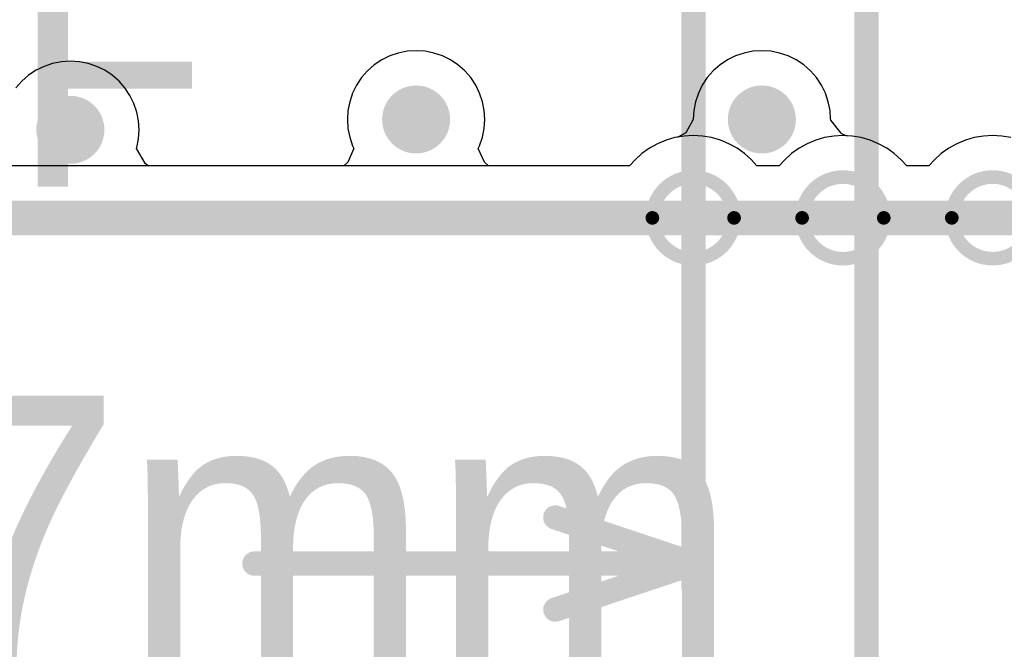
# Model space of a CAD drawing. Header units: millimetres. Extents: x 0 to 154, y -22 to 67.
# Tile 6 of 116: x 9.02 to 16.25, y -3.17 to 1.46. Entities that reach past the tile are written whole.
import ezdxf

# ---------------------------------------------------------------- set-up
doc = ezdxf.new("R2010")
doc.units = ezdxf.units.MM
for name, color, linetype in [('BottomLayer', 5, 'Continuous'), ('KeepOutLayer', 6, 'Continuous'), ('Mechanical1', 6, 'Continuous'), ('Mechanical3', 76, 'Continuous'), ('MidLayer1', 16, 'Continuous'), ('MidLayer2', 76, 'Continuous'), ('MultiLayer', 9, 'Continuous'), ('TopLayer', 1, 'Continuous'), ('TopOverlay', 2, 'Continuous'), ('ViaHoleLayer', 16, 'Continuous')]:
    doc.layers.add(name, color=color, linetype=linetype)

msp = doc.modelspace()

# ---------------------------------------------------------------- linework, layer by layer
at = {"layer": 'BottomLayer'}
for p, q in [((13.8328, 0.5898), (13.7676, 0.571)), ((13.8997, 0.6011), (13.8328, 0.5898)), ((13.9674, 0.6049), (13.8997, 0.6011)), ((14.0352, 0.6011), (13.9674, 0.6049)), ((14.1021, 0.5898), (14.0352, 0.6011)), ((14.1672, 0.571), (14.1021, 0.5898)), ((14.9326, 0.5898), (14.8675, 0.571)), ((14.9995, 0.6011), (14.9326, 0.5898)), ((15.0673, 0.6049), (14.9995, 0.6011)), ((15.135, 0.6011), (15.0673, 0.6049)), ((15.2019, 0.5898), (15.135, 0.6011)), ((15.2671, 0.571), (15.2019, 0.5898)), ((16.0325, 0.5898), (15.9673, 0.571)), ((16.0993, 0.6011), (16.0325, 0.5898)), ((16.1671, 0.6049), (16.0993, 0.6011)), ((16.2348, 0.6011), (16.1671, 0.6049)), ((16.3017, 0.5898), (16.2348, 0.6011)), ((13.6456, 0.5122), (13.5903, 0.473)), ((13.705, 0.545), (13.6456, 0.5122)), ((13.7676, 0.571), (13.705, 0.545)), ((14.2299, 0.545), (14.1672, 0.571)), ((14.2893, 0.5122), (14.2299, 0.545)), ((14.3446, 0.473), (14.2893, 0.5122)), ((14.7454, 0.5122), (14.6901, 0.473)), ((14.8048, 0.545), (14.7454, 0.5122)), ((14.8675, 0.571), (14.8048, 0.545)), ((15.3297, 0.545), (15.2671, 0.571)), ((15.3891, 0.5122), (15.3297, 0.545)), ((15.4444, 0.473), (15.3891, 0.5122)), ((15.8452, 0.5122), (15.7899, 0.473)), ((15.9046, 0.545), (15.8452, 0.5122)), ((15.9673, 0.571), (15.9046, 0.545)), ((13.5903, 0.473), (13.5397, 0.4277)), ((14.3952, 0.4277), (14.3446, 0.473)), ((14.6901, 0.473), (14.6395, 0.4277)), ((15.495, 0.4277), (15.4444, 0.473)), ((15.7899, 0.473), (15.7393, 0.4277)), ((13.499, 0.3822), (1.016, 0.3822)), ((13.5397, 0.4277), (13.499, 0.3822)), ((14.4359, 0.3822), (14.3952, 0.4277)), ((14.5988, 0.3822), (14.4359, 0.3822)), ((14.6395, 0.4277), (14.5988, 0.3822)), ((15.5357, 0.3822), (15.495, 0.4277)), ((15.6986, 0.3822), (15.5357, 0.3822)), ((15.7393, 0.4277), (15.6986, 0.3822))]:
    msp.add_line(p, q, dxfattribs=at)
at = {"layer": 'BottomLayer', "const_width": 0.25}
for points in [[(11.8067, 0.7232, 1), (12.0566, 0.7232, 1)], [(14.3467, 0.7232, 1), (14.5966, 0.7232, 1)], [(9.2667, 0.647, 1), (9.5166, 0.647, 1)]]:
    msp.add_lwpolyline(points, format="xyb", close=True, dxfattribs=at)
at = {"layer": 'KeepOutLayer'}
for points, const_width in [([(14.2674, 0, 1), (13.6674, 0, 1)], 0.1), ([(15.3673, 0, 1), (14.7673, 0, 1)], 0.1), ([(16.4671, 0, 1), (15.8671, 0, 1)], 0.1), ([(13.6424, 0, 1), (13.6924, 0, 1)], 0.05), ([(14.2424, 0, 1), (14.2924, 0, 1)], 0.05), ([(14.7423, 0, 1), (14.7923, 0, 1)], 0.05), ([(15.3423, 0, 1), (15.3923, 0, 1)], 0.05), ([(15.8421, 0, 1), (15.8921, 0, 1)], 0.05)]:
    msp.add_lwpolyline(points, format="xyb", close=True, dxfattribs=dict(at, const_width=const_width))
at = {"layer": 'KeepOutLayer', "const_width": 0.254}
msp.add_lwpolyline([(1.016, 0), (97.409, 0)], dxfattribs=at)
at = {"layer": 'Mechanical1', "const_width": 0.254}
msp.add_lwpolyline([(1.016, 0), (82.099, 0)], dxfattribs=at)
at = {"layer": 'Mechanical3', "const_width": 0.1778}
for points in [[(15.24, -5.2578), (15.24, 54.0258)], [(13.97, -2.7178), (13.97, 5.7658)], [(12.954, -2.2013), (13.97, -2.54)], [(10.7433, -2.54), (13.97, -2.54)], [(12.954, -2.8787), (13.97, -2.54)]]:
    msp.add_lwpolyline(points, dxfattribs=at)
at = {"layer": 'Mechanical3', "const_width": 0.0889}
for points in [[(12.9095, -2.2013, 1), (12.9985, -2.2013, 1)], [(10.6988, -2.54, 1), (10.7877, -2.54, 1)], [(13.9255, -2.54, 1), (14.0145, -2.54, 1)], [(13.9255, -2.54, 1), (14.0145, -2.54, 1)], [(13.9255, -2.54, 1), (14.0145, -2.54, 1)], [(13.9255, -2.7178, 1), (14.0145, -2.7178, 1)], [(12.9095, -2.8787, 1), (12.9985, -2.8787, 1)]]:
    msp.add_lwpolyline(points, format="xyb", close=True, dxfattribs=at)
at = {"layer": 'MidLayer1'}
for p, q in [((13.8328, 0.5898), (13.7676, 0.571)), ((13.8997, 0.6011), (13.8328, 0.5898)), ((13.9674, 0.6049), (13.8997, 0.6011)), ((14.0352, 0.6011), (13.9674, 0.6049)), ((14.1021, 0.5898), (14.0352, 0.6011)), ((14.1672, 0.571), (14.1021, 0.5898)), ((14.9326, 0.5898), (14.8675, 0.571)), ((14.9995, 0.6011), (14.9326, 0.5898)), ((15.0673, 0.6049), (14.9995, 0.6011)), ((15.135, 0.6011), (15.0673, 0.6049)), ((15.2019, 0.5898), (15.135, 0.6011)), ((15.2671, 0.571), (15.2019, 0.5898)), ((16.0325, 0.5898), (15.9673, 0.571)), ((16.0993, 0.6011), (16.0325, 0.5898)), ((16.1671, 0.6049), (16.0993, 0.6011)), ((16.2348, 0.6011), (16.1671, 0.6049)), ((16.3017, 0.5898), (16.2348, 0.6011)), ((13.6456, 0.5122), (13.5903, 0.473)), ((13.705, 0.545), (13.6456, 0.5122)), ((13.7676, 0.571), (13.705, 0.545)), ((14.2299, 0.545), (14.1672, 0.571)), ((14.2893, 0.5122), (14.2299, 0.545)), ((14.3446, 0.473), (14.2893, 0.5122)), ((14.7454, 0.5122), (14.6901, 0.473)), ((14.8048, 0.545), (14.7454, 0.5122)), ((14.8675, 0.571), (14.8048, 0.545)), ((15.3297, 0.545), (15.2671, 0.571)), ((15.3891, 0.5122), (15.3297, 0.545)), ((15.4444, 0.473), (15.3891, 0.5122)), ((15.8452, 0.5122), (15.7899, 0.473)), ((15.9046, 0.545), (15.8452, 0.5122)), ((15.9673, 0.571), (15.9046, 0.545)), ((13.5903, 0.473), (13.5397, 0.4277)), ((14.3952, 0.4277), (14.3446, 0.473)), ((14.6901, 0.473), (14.6395, 0.4277)), ((15.495, 0.4277), (15.4444, 0.473)), ((15.7899, 0.473), (15.7393, 0.4277)), ((13.499, 0.3822), (1.016, 0.3822)), ((13.5397, 0.4277), (13.499, 0.3822)), ((14.4359, 0.3822), (14.3952, 0.4277)), ((14.5988, 0.3822), (14.4359, 0.3822)), ((14.6395, 0.4277), (14.5988, 0.3822)), ((15.5357, 0.3822), (15.495, 0.4277)), ((15.6986, 0.3822), (15.5357, 0.3822)), ((15.7393, 0.4277), (15.6986, 0.3822))]:
    msp.add_line(p, q, dxfattribs=at)
at = {"layer": 'MidLayer1', "const_width": 0.25}
for points in [[(11.8067, 0.7232, 1), (12.0566, 0.7232, 1)], [(14.3467, 0.7232, 1), (14.5966, 0.7232, 1)], [(9.2667, 0.647, 1), (9.5166, 0.647, 1)]]:
    msp.add_lwpolyline(points, format="xyb", close=True, dxfattribs=at)
at = {"layer": 'MidLayer2'}
for p, q in [((11.6791, 1.1606), (11.6242, 1.1239)), ((11.7384, 1.1898), (11.6791, 1.1606)), ((11.8009, 1.2111), (11.7384, 1.1898)), ((11.8657, 1.2239), (11.8009, 1.2111)), ((11.9316, 1.2283), (11.8657, 1.2239)), ((11.9976, 1.2239), (11.9316, 1.2283)), ((12.0624, 1.2111), (11.9976, 1.2239)), ((12.1249, 1.1898), (12.0624, 1.2111)), ((12.1842, 1.1606), (12.1249, 1.1898)), ((12.2391, 1.1239), (12.1842, 1.1606)), ((14.2191, 1.1606), (14.1642, 1.1239)), ((14.2784, 1.1898), (14.2191, 1.1606)), ((14.3409, 1.2111), (14.2784, 1.1898)), ((14.4057, 1.2239), (14.3409, 1.2111)), ((14.4717, 1.2283), (14.4057, 1.2239)), ((14.5376, 1.2239), (14.4717, 1.2283)), ((14.6024, 1.2111), (14.5376, 1.2239)), ((14.6649, 1.1898), (14.6024, 1.2111)), ((14.7242, 1.1606), (14.6649, 1.1898)), ((14.7791, 1.1239), (14.7242, 1.1606)), ((9.1984, 1.1136), (9.1391, 1.0844)), ((9.2609, 1.1349), (9.1984, 1.1136)), ((9.3257, 1.1477), (9.2609, 1.1349)), ((9.3917, 1.1521), (9.3257, 1.1477)), ((9.4576, 1.1477), (9.3917, 1.1521)), ((9.5224, 1.1349), (9.4576, 1.1477)), ((9.5849, 1.1136), (9.5224, 1.1349)), ((9.6442, 1.0844), (9.5849, 1.1136)), ((11.6242, 1.1239), (11.5745, 1.0803)), ((12.2888, 1.0803), (12.2391, 1.1239)), ((14.1642, 1.1239), (14.1145, 1.0803)), ((14.8288, 1.0803), (14.7791, 1.1239)), ((9.0842, 1.0477), (9.0345, 1.0041)), ((9.1391, 1.0844), (9.0842, 1.0477)), ((9.6991, 1.0477), (9.6442, 1.0844)), ((9.7488, 1.0041), (9.6991, 1.0477)), ((11.5309, 1.0307), (11.4942, 0.9757)), ((11.5745, 1.0803), (11.5309, 1.0307)), ((12.3324, 1.0307), (12.2888, 1.0803)), ((12.3691, 0.9757), (12.3324, 1.0307)), ((14.0709, 1.0307), (14.0342, 0.9757)), ((14.1145, 1.0803), (14.0709, 1.0307)), ((14.8724, 1.0307), (14.8288, 1.0803)), ((14.9091, 0.9757), (14.8724, 1.0307)), ((9.0345, 1.0041), (8.9909, 0.9545)), ((9.7924, 0.9545), (9.7488, 1.0041)), ((9.8291, 0.8995), (9.7924, 0.9545)), ((11.4942, 0.9757), (11.465, 0.9165)), ((12.3983, 0.9165), (12.3691, 0.9757)), ((14.0342, 0.9757), (14.005, 0.9165)), ((14.9383, 0.9165), (14.9091, 0.9757)), ((9.8583, 0.8403), (9.8291, 0.8995)), ((11.465, 0.9165), (11.4438, 0.8539)), ((12.4195, 0.8539), (12.3983, 0.9165)), ((14.005, 0.9165), (13.9838, 0.8539)), ((14.9595, 0.8539), (14.9383, 0.9165)), ((9.8795, 0.7777), (9.8583, 0.8403)), ((11.4438, 0.8539), (11.4309, 0.7891)), ((12.4324, 0.7891), (12.4195, 0.8539)), ((13.9838, 0.8539), (13.9709, 0.7891)), ((14.9724, 0.7891), (14.9595, 0.8539)), ((9.8924, 0.7129), (9.8795, 0.7777)), ((11.4309, 0.7891), (11.4266, 0.7232)), ((12.4367, 0.7232), (12.4324, 0.7891)), ((13.9709, 0.7891), (13.9666, 0.7232)), ((14.9765, 0.726), (14.9724, 0.7891)), ((14.9772, 0.7208), (14.9765, 0.726)), ((9.8967, 0.647), (9.8924, 0.7129)), ((11.4266, 0.7232), (11.4309, 0.6573)), ((11.4309, 0.6573), (11.4438, 0.5925)), ((12.4195, 0.5925), (12.4324, 0.6573)), ((12.4324, 0.6573), (12.4367, 0.7232)), ((13.9666, 0.7232), (13.9132, 0.6257)), ((14.9775, 0.7191), (14.9772, 0.7208)), ((15.0541, 0.6217), (14.9775, 0.7191)), ((9.8795, 0.5163), (9.8924, 0.5811)), ((9.8924, 0.5811), (9.8967, 0.647)), ((11.4438, 0.5925), (11.465, 0.5299)), ((12.3983, 0.5299), (12.4195, 0.5925)), ((13.8328, 0.5898), (13.7676, 0.571)), ((13.8541, 0.5934), (13.8328, 0.5898)), ((13.9132, 0.6257), (13.8541, 0.5934)), ((15.0585, 0.6184), (15.0541, 0.6217)), ((15.0912, 0.6036), (15.0585, 0.6184)), ((15.135, 0.6011), (15.0912, 0.6036)), ((15.2019, 0.5898), (15.135, 0.6011)), ((15.2671, 0.571), (15.2019, 0.5898)), ((16.0325, 0.5898), (15.9673, 0.571)), ((16.0993, 0.6011), (16.0325, 0.5898)), ((16.1671, 0.6049), (16.0993, 0.6011)), ((16.2348, 0.6011), (16.1671, 0.6049)), ((16.3017, 0.5898), (16.2348, 0.6011)), ((9.8771, 0.5092), (9.8795, 0.5163)), ((9.9432, 0.3966), (9.8771, 0.5092)), ((11.4752, 0.5092), (11.4298, 0.4097)), ((11.465, 0.5299), (11.4752, 0.5092)), ((12.3881, 0.5092), (12.3983, 0.5299)), ((12.4335, 0.4097), (12.3881, 0.5092)), ((13.6456, 0.5122), (13.5903, 0.473)), ((13.705, 0.545), (13.6456, 0.5122)), ((13.7676, 0.571), (13.705, 0.545)), ((15.3297, 0.545), (15.2671, 0.571)), ((15.3891, 0.5122), (15.3297, 0.545)), ((15.4444, 0.473), (15.3891, 0.5122)), ((15.8452, 0.5122), (15.7899, 0.473)), ((15.9046, 0.545), (15.8452, 0.5122)), ((15.9673, 0.571), (15.9046, 0.545)), ((13.5903, 0.473), (13.5397, 0.4277)), ((15.495, 0.4277), (15.4444, 0.473)), ((15.7899, 0.473), (15.7393, 0.4277)), ((9.9646, 0.3822), (9.9432, 0.3966)), ((11.4006, 0.3822), (9.9646, 0.3822)), ((11.4298, 0.4097), (11.4006, 0.3822)), ((12.4627, 0.3822), (12.4335, 0.4097)), ((13.499, 0.3822), (12.4627, 0.3822)), ((13.5397, 0.4277), (13.499, 0.3822)), ((15.5357, 0.3822), (15.495, 0.4277)), ((15.6986, 0.3822), (15.5357, 0.3822)), ((15.7393, 0.4277), (15.6986, 0.3822))]:
    msp.add_line(p, q, dxfattribs=at)
at = {"layer": 'MidLayer2', "const_width": 0.25}
for points in [[(11.8067, 0.7232, 1), (12.0566, 0.7232, 1)], [(14.3467, 0.7232, 1), (14.5966, 0.7232, 1)], [(9.2667, 0.647, 1), (9.5166, 0.647, 1)]]:
    msp.add_lwpolyline(points, format="xyb", close=True, dxfattribs=at)
at = {"layer": 'MultiLayer', "const_width": 0.25}
for points in [[(11.8067, 0.7232, 1), (12.0566, 0.7232, 1)], [(14.3467, 0.7232, 1), (14.5966, 0.7232, 1)], [(9.2667, 0.647, 1), (9.5166, 0.647, 1)]]:
    msp.add_lwpolyline(points, format="xyb", close=True, dxfattribs=at)
at = {"layer": 'TopLayer'}
for p, q in [((13.8328, 0.5898), (13.7676, 0.571)), ((13.8997, 0.6011), (13.8328, 0.5898)), ((13.9674, 0.6049), (13.8997, 0.6011)), ((14.0352, 0.6011), (13.9674, 0.6049)), ((14.1021, 0.5898), (14.0352, 0.6011)), ((14.1672, 0.571), (14.1021, 0.5898)), ((14.9326, 0.5898), (14.8675, 0.571)), ((14.9995, 0.6011), (14.9326, 0.5898)), ((15.0673, 0.6049), (14.9995, 0.6011)), ((15.135, 0.6011), (15.0673, 0.6049)), ((15.2019, 0.5898), (15.135, 0.6011)), ((15.2671, 0.571), (15.2019, 0.5898)), ((16.0325, 0.5898), (15.9673, 0.571)), ((16.0993, 0.6011), (16.0325, 0.5898)), ((16.1671, 0.6049), (16.0993, 0.6011)), ((16.2348, 0.6011), (16.1671, 0.6049)), ((16.3017, 0.5898), (16.2348, 0.6011)), ((13.6456, 0.5122), (13.5903, 0.473)), ((13.705, 0.545), (13.6456, 0.5122)), ((13.7676, 0.571), (13.705, 0.545)), ((14.2299, 0.545), (14.1672, 0.571)), ((14.2893, 0.5122), (14.2299, 0.545)), ((14.3446, 0.473), (14.2893, 0.5122)), ((14.7454, 0.5122), (14.6901, 0.473)), ((14.8048, 0.545), (14.7454, 0.5122)), ((14.8675, 0.571), (14.8048, 0.545)), ((15.3297, 0.545), (15.2671, 0.571)), ((15.3891, 0.5122), (15.3297, 0.545)), ((15.4444, 0.473), (15.3891, 0.5122)), ((15.8452, 0.5122), (15.7899, 0.473)), ((15.9046, 0.545), (15.8452, 0.5122)), ((15.9673, 0.571), (15.9046, 0.545)), ((13.5903, 0.473), (13.5397, 0.4277)), ((14.3952, 0.4277), (14.3446, 0.473)), ((14.6901, 0.473), (14.6395, 0.4277)), ((15.495, 0.4277), (15.4444, 0.473)), ((15.7899, 0.473), (15.7393, 0.4277)), ((13.499, 0.3822), (1.016, 0.3822)), ((13.5397, 0.4277), (13.499, 0.3822)), ((14.4359, 0.3822), (14.3952, 0.4277)), ((14.5988, 0.3822), (14.4359, 0.3822)), ((14.6395, 0.4277), (14.5988, 0.3822)), ((15.5357, 0.3822), (15.495, 0.4277)), ((15.6986, 0.3822), (15.5357, 0.3822)), ((15.7393, 0.4277), (15.6986, 0.3822))]:
    msp.add_line(p, q, dxfattribs=at)
at = {"layer": 'TopLayer', "const_width": 0.25}
for points in [[(11.8067, 0.7232, 1), (12.0566, 0.7232, 1)], [(14.3467, 0.7232, 1), (14.5966, 0.7232, 1)], [(9.2667, 0.647, 1), (9.5166, 0.647, 1)]]:
    msp.add_lwpolyline(points, format="xyb", close=True, dxfattribs=at)
at = {"layer": 'ViaHoleLayer', "const_width": 0.125}
for points in [[(11.8692, 0.7232, 1), (11.9941, 0.7232, 1)], [(14.4092, 0.7232, 1), (14.5341, 0.7232, 1)], [(9.3292, 0.647, 1), (9.4541, 0.647, 1)]]:
    msp.add_lwpolyline(points, format="xyb", close=True, dxfattribs=at)

# ---------------------------------------------------------------- texts
at = {"layer": 'Mechanical3'}
msp.add_text('13,97mm', height=2.032, dxfattribs=at).set_placement((2.9727, -3.3379))
at = {"layer": 'TopOverlay'}
msp.add_text('OFF', height=1.778, dxfattribs=at).set_placement((5.6546, 0.2286))

doc.saveas('drawing.dxf')
